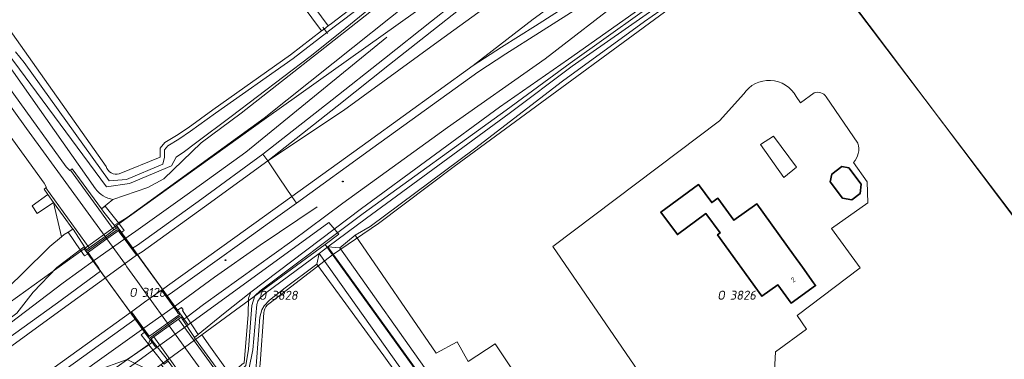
# Model space of a CAD drawing. Header units: metres. Extents: x 237319 to 238937, y 510065 to 511489.
# Tile 171 of 176: x 238179 to 238376, y 511007 to 511074. Entities that reach past the tile are written whole.
import ezdxf
from ezdxf.enums import TextEntityAlignment as Align

# ---------------------------------------------------------------- set-up
doc = ezdxf.new("R2010")
doc.units = ezdxf.units.M
for name, color, linetype, lineweight in [('B-WE-FV-GELEIDING_WILDRASTER-G', 252, 'Continuous', 18), ('B-WE-GR-BOUWLAND-GV', 252, 'Continuous', 13), ('B-WE-GR-GRAS-GV', 252, 'Continuous', 13), ('B-WE-GR-GROENVOORZIENING-GV', 252, 'Continuous', 18), ('B-WE-GW-TALUD_KRUIN-G', 252, 'Continuous', 18), ('B-WE-IE-MEUBILAIR-S', 252, 'Continuous', 25), ('B-WE-IE-MEUBILAIR_WEGMEUBILAIR-G', 252, 'Continuous', 18), ('B-WE-IE-TERREINAFSCHEIDING_KUNSTMATIG_HEKWERK-G', 252, 'IE-TERREINAFSCHEIDING_KUNSTMATIG-SO', 18), ('B-WE-IE-TERREINAFSCHEIDING_KUNSTMATIG_MUUR-GV', 252, 'Continuous', 18), ('B-WE-KG-GRENS_PERCEEL-GV', 252, 'Continuous', 18), ('B-WE-KG-GRENS_PERCEEL-S', 252, 'Continuous', 25), ('B-WE-KW-KUNSTWERK_DUIKER-G', 252, 'Continuous', 18), ('B-WE-KW-KUNSTWERK_TUNNEL-GV', 252, 'Continuous', 18), ('B-WE-OG-BEBOUWING-G', 252, 'Continuous', 35), ('B-WE-OG-BEBOUWING-GV', 252, 'Continuous', 35), ('B-WE-OG-BEBOUWING-T18', 252, 'Continuous', 18), ('B-WE-OG-BEBOUWING_BASSIN-GV', 252, 'Continuous', 18), ('B-WE-OG-BEBOUWING_HUISNUMMER-T18', 252, 'Continuous', 18), ('B-WE-OG-TERREIN_BEGROEID-GV', 252, 'Continuous', 18), ('B-WE-OG-TERREIN_ERF-GV', 252, 'Continuous', 18), ('B-WE-OG-TERREIN_OEVER-GV', 252, 'Continuous', 18), ('B-WE-OG-WATER_GREPPEL-GV', 252, 'Continuous', 18), ('B-WE-OG-WATER_SLOOT-GV', 252, 'Continuous', 18), ('B-WE-VH-GESLOTENVERHARDING-GV', 252, 'Continuous', 18), ('B-WE-VH-GESLOTENVERHARDING_ASFALT-GV', 252, 'Continuous', 18), ('B-WE-VH-HALFVERHARDING_GRASBETONSTEEN-GV', 252, 'Continuous', 18)]:
    doc.layers.add(name, color=color, linetype=linetype, lineweight=lineweight)
doc.styles.add('NLCS-ISO', font='isocpeur.ttf', dxfattribs={"height": 2.5})
doc.styles.add('NLCS-ISO-M100-T18', font='NLCS-ISO.ttf', dxfattribs={"height": 0.18})
doc.linetypes.add('IE-TERREINAFSCHEIDING_KUNSTMATIG-SO', pattern='A,4,[82,NLCS.SHX,S=0.75,R=90,X=0,Y=0],4,-2', length=10)

# ---------------------------------------------------------------- blocks, each defined once
blk = doc.blocks.new('SKG-PERCEELNUMMER-SO')
at = {"style": 'NLCS-ISO', "oblique": 10, "flags": 1}
for tag, p in [('GEMEENTECODE', (0, 2.55)), ('PERCEELGROOTTE', (0, -2.45))]:
    blk.add_attdef(tag, text='', height=1.8, dxfattribs=at).set_placement(p, align=Align.MIDDLE_CENTER)
at = {"style": 'NLCS-ISO', "oblique": 10}
blk.add_attdef('SECTIE', text='', height=1.8, dxfattribs=at).set_placement((-0.5, 0), align=Align.MIDDLE_RIGHT)
blk.add_attdef('PERCEELNUMMER', text='', height=1.8, dxfattribs=at).set_placement((0.5, 0), align=Align.MIDDLE_LEFT)
blk = doc.blocks.new('brk-2025')
at = {"layer": 'B-WE-KG-GRENS_PERCEEL-GV', "flags": 128}
for points in [[(238110.79, 510970.08), (238192.292, 511028.747), (238198.692, 511033.354), (238228.57, 511054.86), (238284.522, 511094.762), (238281.414, 511099.071), (238210.75, 511197.066), (238200.107, 511211.613), (238187.104, 511229.386), (238185.493, 511231.548), (238183.826, 511233.667), (238182.106, 511235.743), (238180.332, 511237.773), (238180.221, 511237.883), (238178.159, 511239.88)], [(238409.05, 511183.94), (238340.51, 511134.69), (238304.965, 511109.341), (238284.522, 511094.762), (238228.57, 511054.86), (238198.692, 511033.354), (238212.965, 511013.583), (238241.043, 511033.985), (238243.028, 511031.62), (238240.269, 511029.592), (238241.774, 511027.502), (238250.904, 511033.804), (238266.014, 511045.143), (238320.121, 511084.968), (238332.953, 511094.303), (238331.09, 511096.779), (238341.658, 511104.492), (238363.685, 511120.836), (238384.196, 511135.725), (238391.396, 511140.854), (238393.658, 511137.747), (238405.935, 511146.137), (238495.338, 511204.104)]]:
    blk.add_lwpolyline(points, dxfattribs=at)
for points in [[(238480.627, 511018.344), (238455.61, 511052.615), (238428.77, 511089.52), (238394.814, 511136.159), (238394.413, 511136.71), (238393.658, 511137.747), (238392.739, 511137.119), (238380.497, 511128.354), (238367.696, 511119.701), (238346.744, 511104.336), (238332.953, 511094.303), (238333.88, 511093.07), (238404.299, 510999.446), (238408.576, 511000.844), (238419.472, 511004.513), (238424.438, 511005.892), (238441.739, 511010.34), (238447.816, 511012.291), (238450.508, 511012.374), (238455.433, 511013.22), (238463.721, 511015.233), (238477.174, 511017.75)], [(238348.506, 510977.618), (238349.817, 510978.285), (238356.624, 510981.671), (238363.735, 510984.762), (238371.639, 510987.909), (238391.457, 510995.216), (238404.299, 510999.446), (238333.88, 511093.07), (238332.953, 511094.303), (238320.121, 511084.968), (238266.014, 511045.143), (238250.904, 511033.804), (238241.774, 511027.502), (238241.801, 511027.465), (238242.186, 511026.93), (238296.81, 510951.078), (238307.66, 510957.118), (238321.358, 510964.276), (238334.285, 510970.365), (238337.814, 510972.176)], [(238085.702, 510916.18), (238086.866, 510917.034), (238207.63, 511005.643), (238215.693, 511011.559), (238240.269, 511029.592), (238243.028, 511031.62), (238241.043, 511033.985), (238212.965, 511013.583), (238206.597, 511008.956), (238083.523, 510919.53)], [(238192.292, 511028.747), (238206.597, 511008.956), (238212.965, 511013.583), (238198.692, 511033.354)], [(238223.117, 511001.123), (238223.91, 511001.675), (238226.319, 511003.351), (238226.362, 511003.384), (238226.699, 511003.678), (238227.001, 511004.074), (238227.213, 511004.509), (238227.309, 511005.832), (238228.045, 511015.969), (238228.134, 511016.352), (238228.285, 511016.753), (238228.492, 511017.129), (238228.751, 511017.47), (238229.036, 511017.757), (238237.093, 511023.948), (238241.774, 511027.502), (238240.269, 511029.592), (238215.693, 511011.559), (238217.415, 511009.138)], [(238064.227, 510905.568), (238083.523, 510919.53), (238206.597, 511008.956), (238192.292, 511028.747), (238110.79, 510970.08), (238066.347, 510937.708), (238053.149, 510928.524)], [(238237.093, 511023.948), (238229.036, 511017.757), (238228.751, 511017.47), (238228.492, 511017.129), (238228.285, 511016.753), (238228.134, 511016.352), (238228.045, 511015.969), (238227.309, 511005.832), (238227.213, 511004.509), (238227.001, 511004.074), (238226.699, 511003.678), (238226.362, 511003.384), (238226.319, 511003.351), (238223.91, 511001.675), (238223.117, 511001.123), (238270.641, 510934.322), (238271.749, 510935.061), (238288.336, 510946.353), (238296.81, 510951.078), (238242.186, 511026.93), (238241.801, 511027.465), (238241.774, 511027.502)], [(238208.456, 511004.482), (238209.538, 511002.961), (238262.317, 510928.774), (238266.479, 510931.549), (238270.641, 510934.322), (238223.117, 511001.123), (238217.415, 511009.138), (238215.693, 511011.559), (238207.63, 511005.643)]]:
    blk.add_lwpolyline(points, close=True, dxfattribs=at)
at = {"layer": 'B-WE-OG-BEBOUWING-G', "flags": 128}
blk.add_lwpolyline([(238337.629, 511021.932), (238335.388, 511025.049), (238333.619, 511027.51), (238326.297, 511037.691), (238321.737, 511034.412), (238318.508, 511038.802), (238317.34, 511037.943), (238314.685, 511041.552), (238307.178, 511036.029), (238310.467, 511031.558), (238316.153, 511035.742), (238318.99, 511031.885), (238318.496, 511031.53), (238327.326, 511019.252), (238330.508, 511021.54), (238333.129, 511017.896), (238338.008, 511021.405)], close=True, dxfattribs=at)
at = {"layer": 'B-WE-KG-GRENS_PERCEEL-S'}
for p, values in [((238203.258, 511020.039), {'PERCEELNUMMER': '3126', 'SECTIE': 'O'}), ((238229.095, 511019.453), {'PERCEELNUMMER': '3828', 'SECTIE': 'O'}), ((238320.459, 511019.476), {'PERCEELNUMMER': '3826', 'SECTIE': 'O'})]:
    blk.add_blockref('SKG-PERCEELNUMMER-SO', p, dxfattribs=at).add_auto_attribs(values)
at = {"layer": 'B-WE-OG-BEBOUWING_HUISNUMMER-T18', "style": 'NLCS-ISO-M100-T18'}
blk.add_text('2', height=1, rotation=35.7, dxfattribs=at).set_placement((238333.545, 511022.545), align=Align.MIDDLE)
blk = doc.blocks.new('SIE-MEUBILAIR_PAAL_VERKEERSBORD-SO')
blk.add_circle((0, 0), 0.75)
at = {"style": 'NLCS-ISO'}
blk.add_text('vb', height=0.75, dxfattribs=at).set_placement((0, 0.1), align=Align.MIDDLE_CENTER)
blk = doc.blocks.new('SIE-MEUBILAIR_PAAL_TEL-SO')
blk.add_circle((0, 0), 0.75)
at = {"style": 'NLCS-ISO'}
blk.add_text('tel', height=0.75, dxfattribs=at).set_placement((-0.1, 0.1), align=Align.MIDDLE_CENTER)
blk = doc.blocks.new('bgt-2025')
at = {"layer": 'B-WE-FV-GELEIDING_WILDRASTER-G', "flags": 128}
blk.add_lwpolyline([(238198.197, 511004.721), (238205.008, 511009.589), (238205.442, 511010.646)], dxfattribs=at)
at = {"layer": 'B-WE-GR-BOUWLAND-GV', "flags": 128}
blk.add_lwpolyline([(238457.048, 511179.929), (238438.892, 511167.875), (238420.572, 511156.08), (238403.213, 511144.945), (238382.628, 511130.503), (238371.478, 511122.82), (238354.343, 511110.282), (238343.515, 511102.066), (238338.384, 511098.395), (238333.255, 511094.74), (238335.904, 511091.771), (238336.682, 511089.102), (238403.672, 511000.716), (238415.821, 511004.551), (238433.212, 511009.762), (238447.705, 511013.433), (238470.555, 511018.113), (238494.883, 511022.188)], dxfattribs=at)
at = {"layer": 'B-WE-GR-GRAS-GV', "flags": 128}
for points in [[(238366.536, 511191.469), (238343.589, 511179.438), (238341.795, 511183.336), (238322.552, 511172.292), (238295.848, 511156.368), (238251.082, 511131.242), (238241.143, 511124.944), (238225.36, 511111.948), (238216.804, 511105.807), (238217.675, 511104.626), (238240.864, 511073.183), (238241.545, 511073.709), (238277.869, 511101.509), (238295.457, 511114.456), (238310.683, 511125.48), (238323.576, 511134.53), (238339.387, 511146.097), (238351.705, 511155.007), (238365.604, 511165.054), (238379.403, 511174.152), (238385.865, 511178.673), (238384.246, 511180.846)], [(238199.246, 511043.719), (238207.396, 511047.014), (238207.427, 511048.776), (238208.345, 511049.906), (238210.651, 511051.341), (238212.966, 511052.884), (238217.931, 511056.485), (238233.397, 511067.415), (238239.589, 511072.198), (238216.261, 511103.662), (238217.675, 511104.626), (238216.804, 511105.807), (238191.954, 511087.089), (238182.05, 511080.255), (238175.834, 511074.816), (238177.122, 511072.803), (238177.156, 511072.754), (238196.656, 511045.135)], [(238403.672, 511000.716), (238336.682, 511089.102)], [(238320.739, 511085.821), (238303.917, 511074.092), (238287.588, 511062.185), (238270.032, 511048.667), (238249.261, 511033.195), (238246.292, 511031.451), (238262.424, 511007.93), (238266.56, 511010.162), (238268.792, 511006.224), (238274.17, 511009.749), (238285.682, 510992.536), (238288.619, 510988.091), (238279.57, 510981.662), (238276.221, 510979.987), (238294.669, 510954.126), (238296.285, 510952.023), (238297.498, 510952.741), (238298.896, 510953.591), (238326.85, 510969.033), (238301.891, 511005.539), (238285.685, 511029.21), (238318.843, 511054.24), (238323.686, 511059.613)], [(238177.463, 511021.314), (238179.996, 511023.806), (238185.395, 511029.16), (238187.753, 511031.137), (238186.167, 511037.991), (238182.888, 511035.771), (238181.905, 511037.334), (238185.045, 511039.549), (238184.277, 511040.616), (238184.644, 511040.873), (238184.731, 511040.967), (238184.258, 511041.835), (238171.425, 511059.59)], [(238334.141, 511059.093), (238334.996, 511057.834), (238337.751, 511059.818)], [(238340.141, 511059.049), (238346.46, 511049.817)], [(238345.563, 511045.929), (238348.289, 511042.076), (238348.403, 511037.934), (238341.211, 511032.765), (238346.887, 511024.91), (238334.358, 511015.397), (238336.238, 511012.692), (238329.998, 511008.183), (238329.772, 511003.222), (238343.968, 510977.104)], [(238277.053, 510942.614), (238277.042, 510942.541), (238291.701, 510951.351), (238289.784, 510954.455), (238280.832, 510967.074), (238267.636, 510985.486), (238251.994, 511007.379), (238238.611, 511025.677), (238232.075, 511020.765), (238231.963, 511020.706), (238229.2, 511018.506), (238228.123, 511017.384), (238227.64, 511016.548), (238227.283, 511015.075), (238226.452, 511004.443)]]:
    blk.add_lwpolyline(points, dxfattribs=at)
at = {"layer": 'B-WE-GR-GRAS-GV'}
for points in [[(238323.686, 511059.613, -0.5685288), (238334.141, 511059.093)], [(238337.751, 511059.818, -0.3535705), (238340.141, 511059.049)], [(238346.46, 511049.817, -0.2677374), (238345.563, 511045.929)], [(238196.656, 511045.135, 0.4402749), (238199.246, 511043.719)]]:
    blk.add_lwpolyline(points, format="xyb", dxfattribs=at)
at = {"layer": 'B-WE-GR-GROENVOORZIENING-GV', "flags": 128}
for points in [[(238257.231, 511077.996), (238241.871, 511065.795), (238228.105, 511054.798), (238200.819, 511034.945), (238199.086, 511033.927), (238200.214, 511032.413), (238199.614, 511032.006), (238199.42, 511031.874), (238202.705, 511027.46), (238202.723, 511027.473), (238202.846, 511027.551), (238201.912, 511028.839), (238202.892, 511029.474), (238215.708, 511038.711), (238227.879, 511047.585), (238241.693, 511058.47), (238252.124, 511066.723), (238261.477, 511074.16), (238281.744, 511090.157)], [(238264.015, 511087.629), (238223.546, 511055.788), (238215.558, 511049.885), (238208.141, 511042.707), (238204.945, 511040.965), (238197.988, 511038.569), (238195.699, 511036.699), (238196.464, 511037.243), (238199.082, 511033.932), (238199.086, 511033.927), (238200.819, 511034.945), (238228.105, 511054.798), (238241.871, 511065.795), (238257.231, 511077.996)], [(238295.361, 511079.77), (238283.03, 511071.887), (238276.291, 511067.626), (238270.706, 511063.975), (238249.8, 511048.84), (238234.595, 511037.842), (238230.371, 511034.809), (238223.228, 511029.682), (238209.832, 511020.077), (238208.803, 511019.333), (238207.865, 511020.629), (238207.699, 511020.509), (238210.67, 511016.343), (238210.871, 511016.478), (238211.632, 511016.988), (238211.993, 511016.545), (238211.863, 511016.443), (238212.669, 511015.206), (238212.725, 511015.121), (238216.025, 511017.594), (238233.641, 511030.254), (238243.796, 511037.831), (238264.682, 511052.917), (238284.148, 511066.612), (238300.147, 511079.053)], [(238380.281, 511134.346), (238367.887, 511126.266), (238351.246, 511114.891), (238334.619, 511102.781), (238317.506, 511090.96), (238300.147, 511079.053), (238284.148, 511066.612), (238264.682, 511052.917), (238243.796, 511037.831), (238233.641, 511030.254), (238216.025, 511017.594), (238212.725, 511015.121), (238215.001, 511011.66), (238220.022, 511015.771), (238225.441, 511020.108), (238247.505, 511036.788), (238275.043, 511056.956), (238288.778, 511066.583), (238309.755, 511081.477), (238331.418, 511097.138), (238351.061, 511111.629), (238359.837, 511118.008), (238369.289, 511124.737), (238381.564, 511133.092)], [(238178.833, 511015.897), (238182.086, 511020.086), (238186.843, 511025.015), (238190.382, 511027.699), (238191.474, 511028.518), (238189.055, 511032.078), (238188.296, 511031.592), (238187.753, 511031.137), (238185.395, 511029.16), (238179.996, 511023.806), (238177.463, 511021.314)], [(238173.155, 511008.017), (238186.944, 511017.968), (238195.547, 511024.239), (238195.201, 511024.856), (238193.187, 511027.794), (238193.042, 511027.712), (238192.303, 511027.296), (238191.528, 511028.438), (238191.474, 511028.518), (238190.382, 511027.699), (238186.843, 511025.015), (238182.086, 511020.086), (238178.833, 511015.897)], [(238166.721, 510984.78), (238187.777, 511000.144), (238191.152, 511002.535), (238194.501, 511004.356), (238200.817, 511006.643), (238205.144, 511009.606), (238205.055, 511009.72), (238203.608, 511011.572), (238204.307, 511012.132), (238204.505, 511012.29), (238201.683, 511016.16), (238201.487, 511016.018), (238202.424, 511014.722), (238193.87, 511008.538), (238180.127, 510998.626), (238166.714, 510988.927)]]:
    blk.add_lwpolyline(points, dxfattribs=at)
blk.add_lwpolyline([(238224.918, 511015.628), (238225.016, 511018.899), (238225.441, 511020.108), (238220.022, 511015.771), (238215.001, 511011.66), (238214.262, 511011.013), (238214.279, 511010.987), (238220.006, 511003.046), (238219.674, 511002.798), (238220.036, 511001.995), (238220.904, 511000.775), (238223.234, 511002.312), (238222.661, 511003.118), (238222.375, 511004.469), (238223.658, 511005.624), (238224.142, 511006.015)], close=True, dxfattribs=at)
at = {"layer": 'B-WE-GW-TALUD_KRUIN-G', "flags": 128}
for points in [[(238199.086, 511033.927), (238200.819, 511034.945), (238228.105, 511054.798), (238241.871, 511065.795), (238257.231, 511077.996), (238270.094, 511088.017), (238283.528, 511098.482), (238297.855, 511108.976), (238314.638, 511121.158), (238328.518, 511130.985), (238343.422, 511141.983), (238357.138, 511151.707), (238370.974, 511161.675), (238383.022, 511170.361), (238398.296, 511181.597)], [(238455.378, 511183.299), (238435.976, 511170.928), (238418.818, 511160.014), (238399.012, 511147.149), (238380.281, 511134.346), (238367.887, 511126.266), (238351.246, 511114.891), (238334.619, 511102.781), (238317.506, 511090.96), (238300.147, 511079.053), (238284.148, 511066.612), (238264.682, 511052.917), (238243.796, 511037.831), (238233.641, 511030.254), (238216.025, 511017.594), (238212.725, 511015.121)], [(237902.127, 510815.981), (237926.117, 510833.32), (237947.457, 510848.33), (237980.056, 510872.02), (238001.575, 510887.45), (238027.46, 510906.29), (238048.656, 510921.59), (238067.325, 510935.5), (238087.344, 510949.66), (238110.116, 510965.98), (238130.137, 510980.56), (238155.991, 510999.339), (238170.216, 511009.449), (238178.833, 511015.897), (238182.086, 511020.086), (238186.843, 511025.015), (238190.382, 511027.699), (238191.474, 511028.518)]]:
    blk.add_lwpolyline(points, dxfattribs=at)
at = {"layer": 'B-WE-IE-MEUBILAIR_WEGMEUBILAIR-G', "flags": 128}
for points in [[(238252.604, 511070.96), (238224.509, 511048.011), (238212.812, 511039.569), (238202.56, 511032.236), (238200.192, 511030.586), (238194.34, 511026.481), (238188.088, 511021.932), (238177.487, 511013.866), (238169.984, 511008.136), (238165.888, 511004.977)], [(238150.618, 510973.658), (238161.458, 510982.083), (238168.678, 510987.418), (238183.436, 510998.036), (238204.155, 511012.896), (238209.974, 511017.052), (238218.254, 511023.06), (238227.301, 511029.485), (238238.663, 511037.101)]]:
    blk.add_lwpolyline(points, dxfattribs=at)
at = {"layer": 'B-WE-IE-TERREINAFSCHEIDING_KUNSTMATIG_HEKWERK-G', "flags": 128}
for points in [[(238192.863, 511028.289), (238198.929, 511032.609)], [(238205.379, 511010.989), (238211.411, 511015.365)]]:
    blk.add_lwpolyline(points, dxfattribs=at)
at = {"layer": 'B-WE-IE-TERREINAFSCHEIDING_KUNSTMATIG_MUUR-GV', "flags": 128}
for points in [[(238195.699, 511036.699), (238189.893, 511044.655), (238189.557, 511044.414), (238198.182, 511032.486), (238198.707, 511032.864), (238198.257, 511033.44), (238196.2, 511036.061)], [(238184.644, 511040.873), (238184.277, 511040.616), (238185.045, 511039.549), (238186.167, 511037.991), (238189.992, 511032.678), (238189.995, 511032.674), (238190.036, 511032.617), (238192.303, 511029.14), (238192.328, 511029.102), (238192.724, 511028.551), (238193.263, 511028.941)], [(238192.901, 511027.908), (238193.414, 511028.279), (238196.79, 511030.718), (238198.745, 511032.13), (238199.256, 511032.499), (238198.898, 511032.991), (238198.707, 511032.864), (238198.182, 511032.486), (238196.439, 511031.208), (238193.263, 511028.941), (238192.724, 511028.551), (238192.534, 511028.404)], [(238205.035, 511011.131), (238205.404, 511010.619), (238205.587, 511010.769), (238206.113, 511011.151), (238209.184, 511013.378), (238211.03, 511014.716), (238211.575, 511015.109), (238211.774, 511015.254), (238211.41, 511015.733), (238210.907, 511015.348), (238208.838, 511013.863), (238205.547, 511011.501), (238205.241, 511011.282)], [(238211.575, 511015.109), (238211.03, 511014.716), (238219.674, 511002.798), (238220.006, 511003.046), (238214.279, 511010.987), (238214.262, 511011.013), (238211.948, 511014.54)], [(238205.587, 511010.769), (238205.595, 511010.758), (238205.998, 511010.19), (238206.013, 511010.169), (238208.599, 511006.909), (238208.608, 511006.898), (238209.032, 511006.315), (238214.377, 510998.962), (238214.728, 510999.19), (238206.113, 511011.151)]]:
    blk.add_lwpolyline(points, close=True, dxfattribs=at)
at = {"layer": 'B-WE-KW-KUNSTWERK_DUIKER-G', "flags": 128}
for points in [[(238240.604, 511071.891), (238239.792, 511072.915)], [(238240.747, 511071.714), (238240.604, 511071.891)]]:
    blk.add_lwpolyline(points, dxfattribs=at)
at = {"layer": 'B-WE-KW-KUNSTWERK_TUNNEL-GV', "flags": 128}
blk.add_lwpolyline([(238205.035, 511011.131), (238205.404, 511010.619), (238205.587, 511010.769), (238206.113, 511011.151), (238209.184, 511013.378), (238211.03, 511014.716), (238211.575, 511015.109), (238211.774, 511015.254), (238211.41, 511015.733), (238210.871, 511016.478), (238207.768, 511020.764), (238207.73, 511020.817), (238205.414, 511024.009), (238203.287, 511026.942), (238202.993, 511027.348), (238199.614, 511032.006), (238199.256, 511032.499), (238198.906, 511032.98), (238198.898, 511032.991), (238198.708, 511032.865), (238198.182, 511032.486), (238196.439, 511031.208), (238193.263, 511028.941), (238192.724, 511028.551), (238192.534, 511028.404), (238192.895, 511027.916), (238192.901, 511027.908), (238193.042, 511027.712), (238196.572, 511022.819), (238196.911, 511022.35), (238199.037, 511019.404), (238201.334, 511016.222), (238201.386, 511016.15), (238204.307, 511012.132)], close=True, dxfattribs=at)
at = {"layer": 'B-WE-OG-BEBOUWING-GV', "flags": 128}
for points in [[(238341.228, 511043.633), (238340.955, 511042.098), (238343.408, 511038.835), (238345.235, 511038.513), (238346.914, 511039.775), (238347.085, 511041.599), (238344.632, 511044.862), (238343.227, 511045.135)], [(238337.629, 511021.932), (238335.388, 511025.049), (238333.619, 511027.51), (238326.297, 511037.691), (238321.737, 511034.412), (238318.508, 511038.802), (238317.34, 511037.943), (238314.685, 511041.552), (238307.178, 511036.029), (238310.467, 511031.558), (238316.153, 511035.742), (238318.99, 511031.885), (238318.496, 511031.53), (238327.326, 511019.252), (238330.508, 511021.54), (238333.129, 511017.896), (238338.008, 511021.405)]]:
    blk.add_lwpolyline(points, close=True, dxfattribs=at)
at = {"layer": 'B-WE-OG-BEBOUWING_BASSIN-GV', "flags": 128}
blk.add_lwpolyline([(238327.059, 511049.568), (238331.717, 511042.967), (238334.229, 511045.032), (238329.611, 511051.187)], close=True, dxfattribs=at)
at = {"layer": 'B-WE-OG-TERREIN_BEGROEID-GV', "flags": 128}
for points in [[(238194.521, 511040.682), (238173.369, 511070.71), (238173.216, 511070.962), (238173.259, 511071.705), (238175.328, 511073.23), (238177.156, 511072.754), (238177.122, 511072.803), (238175.834, 511074.816), (238172.451, 511080.095), (238171.399, 511079.357), (238170.619, 511078.81), (238169.581, 511078.082)], [(238169.581, 511078.082), (238166.445, 511075.882), (238167.761, 511074.065), (238188.7, 511045.059), (238189.429, 511044.369), (238189.557, 511044.414), (238189.893, 511044.655), (238195.699, 511036.699), (238197.988, 511038.569)]]:
    blk.add_lwpolyline(points, dxfattribs=at)
for points in [[(238181.905, 511037.334), (238182.888, 511035.771), (238186.167, 511037.991), (238185.045, 511039.549)], [(238188.296, 511031.592), (238189.055, 511032.078), (238189.992, 511032.678), (238186.167, 511037.991), (238187.753, 511031.137)], [(238216.072, 510997.586), (238215.434, 510998.469), (238214.728, 510999.19), (238214.377, 510998.962), (238209.032, 511006.315), (238208.293, 511005.764), (238208.192, 511005.689), (238207.721, 511006.307), (238207.636, 511006.419), (238207.219, 511006.952), (238205.144, 511009.606), (238200.817, 511006.643), (238205.292, 511004.453), (238211.118, 510998.637), (238213.355, 510995.793), (238219.719, 510987.706), (238227.471, 510978.135), (238236.993, 510967.254), (238230.101, 510976.85), (238221.647, 510988.855), (238215.357, 510997.114)]]:
    blk.add_lwpolyline(points, close=True, dxfattribs=at)
at = {"layer": 'B-WE-OG-TERREIN_BEGROEID-GV'}
blk.add_lwpolyline([(238197.988, 511038.569, -0.1922146), (238194.521, 511040.682)], format="xyb", dxfattribs=at)
at = {"layer": 'B-WE-OG-TERREIN_ERF-GV'}
for points in [[(238334.141, 511059.093, 0.5685288), (238323.686, 511059.613)], [(238340.141, 511059.049, 0.3535705), (238337.751, 511059.818)], [(238345.563, 511045.929, 0.2677374), (238346.46, 511049.817)]]:
    blk.add_lwpolyline(points, format="xyb", dxfattribs=at)
at = {"layer": 'B-WE-OG-TERREIN_ERF-GV', "flags": 128}
for points in [[(238323.686, 511059.613), (238318.843, 511054.24), (238285.685, 511029.21), (238301.891, 511005.539), (238326.85, 510969.033), (238330.817, 510970.856), (238334.286, 510972.236), (238337.58, 510973.051), (238339.554, 510974.588)], [(238337.751, 511059.818), (238334.996, 511057.834), (238334.141, 511059.093)], [(238346.46, 511049.817), (238340.141, 511059.049)], [(238339.554, 510974.588), (238340.627, 510975.424), (238343.968, 510977.104), (238329.772, 511003.222), (238329.998, 511008.183), (238336.238, 511012.692), (238334.358, 511015.397), (238346.887, 511024.91), (238341.211, 511032.765), (238348.403, 511037.934), (238348.289, 511042.076), (238345.563, 511045.929)]]:
    blk.add_lwpolyline(points, dxfattribs=at)
for points in [[(238327.059, 511049.568), (238329.611, 511051.187), (238334.229, 511045.032), (238331.717, 511042.967)], [(238341.228, 511043.633), (238343.227, 511045.135), (238344.632, 511044.862), (238347.085, 511041.599), (238346.914, 511039.775), (238345.235, 511038.513), (238343.408, 511038.835), (238340.955, 511042.098)], [(238335.388, 511025.049), (238337.629, 511021.932), (238338.008, 511021.405), (238333.129, 511017.896), (238330.508, 511021.54), (238327.326, 511019.252), (238318.496, 511031.53), (238318.99, 511031.885), (238316.153, 511035.742), (238310.467, 511031.558), (238307.178, 511036.029), (238314.685, 511041.552), (238317.34, 511037.943), (238318.508, 511038.802), (238321.737, 511034.412), (238326.297, 511037.691), (238333.619, 511027.51)], [(238243.204, 511028.919), (238261.981, 511002.305), (238272.927, 510986.791), (238273.926, 510983.887), (238275.985, 510980.319), (238276.221, 510979.987), (238279.57, 510981.662), (238288.619, 510988.091), (238285.682, 510992.536), (238274.17, 511009.749), (238268.792, 511006.224), (238266.56, 511010.162), (238262.424, 511007.93), (238246.292, 511031.451)]]:
    blk.add_lwpolyline(points, close=True, dxfattribs=at)
at = {"layer": 'B-WE-OG-TERREIN_OEVER-GV', "flags": 128}
for points in [[(238178.553, 511068.036), (238180.331, 511065.891), (238197.253, 511042.323), (238200.719, 511042.57), (238207.91, 511045.64), (238208.29, 511047.006), (238208.29, 511048.469), (238208.924, 511049.249), (238211.119, 511050.614), (238213.46, 511052.175), (238218.434, 511055.783), (238233.91, 511066.72), (238240.604, 511071.891), (238242.072, 511073.025), (238263.572, 511089.321), (238279.965, 511101.989), (238301.464, 511117.477), (238326.917, 511135.736), (238353.311, 511154.82), (238371.196, 511167.398), (238386.928, 511178.347), (238411.973, 511196.264)], [(238412.264, 511195.745), (238387.293, 511177.769), (238371.506, 511166.933), (238353.623, 511154.118), (238327.187, 511135.143), (238301.844, 511116.926), (238280.328, 511101.488), (238263.97, 511088.808), (238243.553, 511072.053), (238237.306, 511067.098), (238221.558, 511055.092), (238214.442, 511049.795), (238212.24, 511048.168), (238210.58, 511047.019), (238209.671, 511045.254), (238201.282, 511041.789), (238196.72, 511041.092), (238174.572, 511070.962)], [(238392.465, 511183.292), (238385.865, 511178.673), (238379.403, 511174.152), (238365.604, 511165.054), (238351.705, 511155.007), (238339.387, 511146.097), (238323.576, 511134.53), (238310.683, 511125.48), (238295.457, 511114.456), (238277.869, 511101.509), (238241.545, 511073.709), (238240.864, 511073.183), (238240.06, 511072.562), (238239.589, 511072.198), (238233.397, 511067.415), (238217.931, 511056.485), (238212.966, 511052.884), (238210.651, 511051.341), (238208.345, 511049.906), (238207.427, 511048.776), (238207.396, 511047.014), (238199.246, 511043.719)], [(238226.452, 511004.443), (238227.283, 511015.075), (238227.64, 511016.548), (238228.123, 511017.384), (238229.2, 511018.506), (238231.963, 511020.706), (238232.075, 511020.765), (238238.611, 511025.677), (238239.071, 511027.798), (238228.395, 511019.871), (238227.305, 511018.945), (238226.842, 511018.287), (238226.702, 511017.599), (238225.859, 511008.57), (238225.084, 511004.652)], [(238224.475, 511005.458), (238224.986, 511008.679), (238225.7, 511017.442), (238226.297, 511019.377), (238227.325, 511020.344), (238247.834, 511035.762), (238276.363, 511056.386), (238289.118, 511065.774), (238310.14, 511080.828)], [(238309.755, 511081.477), (238288.778, 511066.583), (238275.043, 511056.956), (238247.505, 511036.788), (238225.441, 511020.108), (238225.016, 511018.899), (238224.918, 511015.628), (238224.142, 511006.015)], [(238382.601, 511131.857), (238369.979, 511123.093), (238360.957, 511116.808), (238351.902, 511109.996), (238332.281, 511095.598), (238310.66, 511079.978), (238289.528, 511065.174), (238276.959, 511055.728), (238248.533, 511034.825), (238240.825, 511029.101), (238243.204, 511028.919), (238246.292, 511031.451), (238249.261, 511033.195), (238270.032, 511048.667), (238287.588, 511062.185), (238303.917, 511074.092), (238320.739, 511085.821), (238326.266, 511089.759), (238333.255, 511094.74), (238338.384, 511098.395), (238343.515, 511102.066), (238354.343, 511110.282), (238371.478, 511122.82), (238382.628, 511130.503)], [(238197.988, 511038.569), (238204.945, 511040.965), (238208.141, 511042.707), (238215.558, 511049.885), (238223.546, 511055.788), (238264.015, 511087.629), (238281.351, 511101.01), (238301.609, 511115.681)], [(238196.656, 511045.135), (238177.156, 511072.754), (238175.328, 511073.23), (238173.259, 511071.705), (238173.216, 511070.962), (238173.369, 511070.71), (238194.521, 511040.682)], [(238261.981, 511002.305), (238243.204, 511028.919), (238240.825, 511029.101), (238268.382, 510990.839)], [(238260.993, 510996.863), (238239.071, 511027.798), (238238.611, 511025.677), (238251.994, 511007.379), (238267.636, 510985.486)]]:
    blk.add_lwpolyline(points, dxfattribs=at)
at = {"layer": 'B-WE-OG-TERREIN_OEVER-GV'}
for points in [[(238199.246, 511043.719, -0.4402749), (238196.656, 511045.135)], [(238194.521, 511040.682, 0.1922146), (238197.988, 511038.569)]]:
    blk.add_lwpolyline(points, format="xyb", dxfattribs=at)
at = {"layer": 'B-WE-OG-WATER_GREPPEL-GV', "flags": 128}
blk.add_lwpolyline([(238240.06, 511072.562), (238240.864, 511073.183), (238217.675, 511104.626), (238216.261, 511103.662), (238239.589, 511072.198)], close=True, dxfattribs=at)
at = {"layer": 'B-WE-OG-WATER_SLOOT-GV', "flags": 128}
for points in [[(238411.973, 511196.264), (238386.928, 511178.347), (238371.196, 511167.398), (238353.311, 511154.82), (238326.917, 511135.736), (238301.464, 511117.477), (238279.965, 511101.989), (238263.572, 511089.321), (238242.072, 511073.025), (238240.604, 511071.891), (238233.91, 511066.72), (238218.434, 511055.783), (238213.46, 511052.175), (238211.119, 511050.614), (238208.924, 511049.249), (238208.29, 511048.469), (238208.29, 511047.006), (238207.91, 511045.64), (238200.719, 511042.57), (238197.253, 511042.323), (238180.331, 511065.891), (238178.553, 511068.036)], [(238174.572, 511070.962), (238196.72, 511041.092), (238201.282, 511041.789), (238209.671, 511045.254), (238210.58, 511047.019), (238212.24, 511048.168), (238214.442, 511049.795), (238221.558, 511055.092), (238237.306, 511067.098), (238243.553, 511072.053), (238263.97, 511088.808), (238280.328, 511101.488), (238301.844, 511116.926), (238327.187, 511135.143), (238353.623, 511154.118), (238371.506, 511166.933), (238387.293, 511177.769), (238412.264, 511195.745)], [(238310.14, 511080.828), (238289.118, 511065.774), (238276.363, 511056.386), (238247.834, 511035.762), (238227.325, 511020.344), (238226.297, 511019.377), (238225.7, 511017.442), (238224.986, 511008.679), (238224.475, 511005.458), (238223.178, 511004.083), (238223.257, 511003.454), (238223.768, 511003.337), (238225.084, 511004.652), (238225.859, 511008.57), (238226.702, 511017.599), (238226.842, 511018.287), (238227.305, 511018.945), (238228.395, 511019.871), (238239.071, 511027.798), (238240.825, 511029.101), (238248.533, 511034.825), (238276.959, 511055.728), (238289.528, 511065.174), (238310.66, 511079.978)]]:
    blk.add_lwpolyline(points, dxfattribs=at)
blk.add_lwpolyline([(238239.071, 511027.798), (238260.993, 510996.863), (238288.509, 510958.355), (238292.289, 510953.02), (238292.837, 510952.904), (238293.212, 510953.135), (238293.154, 510953.51), (238270.593, 510986.44), (238269.047, 510989.015), (238268.382, 510990.839), (238240.825, 511029.101)], close=True, dxfattribs=at)
at = {"layer": 'B-WE-VH-GESLOTENVERHARDING-GV', "flags": 128}
for points in [[(238167.761, 511074.065), (238166.19, 511072.925), (238180.797, 511052.716), (238196.439, 511031.208), (238198.182, 511032.486), (238189.557, 511044.414), (238189.429, 511044.369), (238188.7, 511045.059)], [(238184.258, 511041.835), (238184.731, 511040.967), (238184.644, 511040.873), (238193.263, 511028.941), (238196.439, 511031.208), (238180.797, 511052.716), (238166.19, 511072.925), (238163.302, 511070.829), (238171.425, 511059.59)], [(238211.774, 511015.254), (238211.41, 511015.733), (238210.871, 511016.478), (238207.768, 511020.764), (238207.73, 511020.817), (238205.414, 511024.009), (238203.287, 511026.942), (238202.993, 511027.348), (238199.614, 511032.006), (238199.256, 511032.499), (238198.906, 511032.98), (238198.898, 511032.991), (238198.708, 511032.865), (238198.182, 511032.486), (238196.439, 511031.208), (238196.79, 511030.718), (238200.469, 511025.571), (238200.78, 511025.136), (238202.889, 511022.186), (238205.178, 511018.983), (238205.224, 511018.918), (238208.838, 511013.863), (238209.184, 511013.378), (238211.03, 511014.716), (238211.575, 511015.109)], [(238205.404, 511010.619), (238205.587, 511010.769), (238206.113, 511011.151), (238209.184, 511013.378), (238208.838, 511013.863), (238205.224, 511018.918), (238205.178, 511018.983), (238202.889, 511022.186), (238200.78, 511025.136), (238200.469, 511025.571), (238196.79, 511030.718), (238196.439, 511031.208), (238193.263, 511028.941), (238192.724, 511028.551), (238192.534, 511028.404), (238192.895, 511027.916), (238192.901, 511027.908), (238193.042, 511027.712), (238196.572, 511022.819), (238196.911, 511022.35), (238199.037, 511019.404), (238201.334, 511016.222), (238201.386, 511016.15), (238204.307, 511012.132), (238205.035, 511011.131)], [(238215.434, 510998.469), (238216.072, 510997.586), (238219.145, 510999.614), (238209.184, 511013.378), (238206.113, 511011.151), (238214.728, 510999.19)], [(238220.904, 511000.775), (238220.036, 511001.995), (238219.674, 511002.798), (238211.03, 511014.716), (238209.184, 511013.378), (238219.145, 510999.614)]]:
    blk.add_lwpolyline(points, close=True, dxfattribs=at)
at = {"layer": 'B-WE-VH-GESLOTENVERHARDING_ASFALT-GV', "flags": 128}
for points in [[(238411.535, 511183.477), (238389.11, 511166.237), (238375.089, 511155.939), (238367.303, 511150.286), (238347.98, 511136.367), (238327.331, 511121.442), (238307.914, 511107.461), (238291.621, 511095.676), (238286.513, 511091.883), (238282.735, 511088.901), (238262.471, 511072.906), (238253.118, 511065.469), (238242.685, 511057.214), (238228.846, 511046.31), (238243.94, 511056.34), (238262.805, 511070.095), (238287.997, 511088.398), (238311.406, 511105.203), (238336.196, 511123.161), (238364.148, 511143.305), (238377.154, 511152.644), (238381.381, 511155.679), (238400.049, 511169.6), (238418.511, 511183.643)], [(238381.47, 511146.678), (238369.543, 511138.03), (238345.847, 511121.051), (238328.707, 511108.677), (238306.161, 511092.331), (238281.717, 511074.547), (238269.799, 511065.293), (238275.426, 511068.972), (238282.172, 511073.237), (238294.499, 511081.118), (238316.812, 511095.361), (238321.362, 511098.363), (238325.631, 511101.365), (238337.166, 511109.75), (238357.554, 511124.44), (238376.306, 511137.809)], [(238179.19, 510999.923), (238192.933, 511009.835), (238201.487, 511016.018), (238201.683, 511016.16), (238204.3, 511018.052), (238207.699, 511020.509), (238207.865, 511020.629), (238208.897, 511021.375), (238222.296, 511030.982), (238233.66, 511039.14), (238231.282, 511042.681), (238228.846, 511046.31), (238217.695, 511038.174), (238217.45, 511037.995), (238203.789, 511028.148), (238202.846, 511027.551), (238202.723, 511027.473), (238202.705, 511027.46), (238196.606, 511023.027), (238196.555, 511022.99), (238196.485, 511022.939), (238187.883, 511016.673), (238174.092, 511006.72)]]:
    blk.add_lwpolyline(points, dxfattribs=at)
for points in [[(238381.47, 511146.678), (238377.154, 511152.644), (238364.148, 511143.305), (238336.196, 511123.161), (238311.406, 511105.203), (238287.997, 511088.398), (238262.805, 511070.095), (238243.94, 511056.34), (238228.846, 511046.31), (238231.282, 511042.681), (238233.66, 511039.14), (238248.862, 511050.136), (238269.799, 511065.293), (238281.717, 511074.547), (238306.161, 511092.331), (238328.707, 511108.677), (238345.847, 511121.051), (238369.543, 511138.03)], [(238193.414, 511028.279), (238192.901, 511027.908), (238193.132, 511027.875), (238193.187, 511027.794), (238195.201, 511024.856), (238195.547, 511024.239), (238196.485, 511022.939), (238196.555, 511022.99), (238196.606, 511023.027), (238202.705, 511027.46), (238199.42, 511031.874), (238199.195, 511032.177), (238199.256, 511032.499), (238198.745, 511032.13), (238196.79, 511030.718)], [(238211.41, 511015.733), (238211.019, 511015.854), (238210.67, 511016.343), (238207.699, 511020.509), (238204.3, 511018.052), (238201.683, 511016.16), (238204.505, 511012.29), (238205.241, 511011.282), (238205.547, 511011.501), (238208.838, 511013.863), (238210.907, 511015.348)]]:
    blk.add_lwpolyline(points, close=True, dxfattribs=at)
at = {"layer": 'B-WE-VH-HALFVERHARDING_GRASBETONSTEEN-GV', "flags": 128}
for points in [[(238281.744, 511090.157), (238261.477, 511074.16), (238252.124, 511066.723), (238241.693, 511058.47), (238227.879, 511047.585), (238228.846, 511046.31), (238242.685, 511057.214), (238253.118, 511065.469), (238262.471, 511072.906), (238282.735, 511088.901)], [(238376.306, 511137.809), (238357.554, 511124.44), (238337.166, 511109.75), (238325.631, 511101.365), (238321.362, 511098.363), (238316.812, 511095.361), (238294.499, 511081.118), (238282.172, 511073.237), (238275.426, 511068.972), (238269.799, 511065.293), (238248.862, 511050.136), (238233.66, 511039.14), (238234.595, 511037.842), (238249.8, 511048.84), (238270.706, 511063.975), (238276.291, 511067.626), (238283.03, 511071.887), (238295.361, 511079.77), (238317.683, 511094.019), (238322.263, 511097.041), (238326.562, 511100.063), (238338.104, 511108.454), (238358.486, 511123.14), (238377.222, 511136.497)], [(238174.092, 511006.72), (238187.883, 511016.673), (238196.485, 511022.939), (238195.547, 511024.239), (238186.944, 511017.968), (238173.155, 511008.017)]]:
    blk.add_lwpolyline(points, dxfattribs=at)
for points in [[(238217.45, 511037.995), (238217.695, 511038.174), (238228.846, 511046.31), (238227.879, 511047.585), (238215.708, 511038.711), (238202.892, 511029.474), (238201.912, 511028.839), (238202.846, 511027.551), (238203.789, 511028.148)], [(238230.371, 511034.809), (238234.595, 511037.842), (238233.66, 511039.14), (238222.296, 511030.982), (238208.897, 511021.375), (238207.865, 511020.629), (238208.803, 511019.333), (238209.832, 511020.077), (238223.228, 511029.682)], [(238196.464, 511037.243), (238195.699, 511036.699), (238196.2, 511036.061), (238198.257, 511033.44), (238199.086, 511033.927), (238199.082, 511033.932)], [(238199.42, 511031.874), (238199.614, 511032.006), (238200.214, 511032.413), (238199.086, 511033.927), (238198.257, 511033.44), (238198.707, 511032.864), (238198.898, 511032.991), (238199.256, 511032.499), (238199.195, 511032.177)], [(238190.036, 511032.617), (238189.995, 511032.674), (238189.992, 511032.678), (238189.055, 511032.078), (238191.474, 511028.518), (238192.265, 511029.112), (238192.303, 511029.14)], [(238192.303, 511029.14), (238192.265, 511029.112), (238191.474, 511028.518), (238191.528, 511028.438), (238192.303, 511027.296), (238193.042, 511027.712), (238193.187, 511027.794), (238193.132, 511027.875), (238192.901, 511027.908), (238192.534, 511028.404), (238192.724, 511028.551), (238192.328, 511029.102)], [(238201.487, 511016.018), (238192.933, 511009.835), (238179.19, 510999.923), (238165.776, 510990.223), (238153.376, 510981.244), (238138.984, 510970.85), (238125.312, 510960.94), (238122.122, 510958.486), (238119.944, 510956.145), (238119.559, 510955.75), (238120.705, 510954.633), (238121.103, 510955.042), (238123.203, 510957.299), (238126.269, 510959.658), (238139.922, 510969.554), (238154.314, 510979.947), (238166.714, 510988.927), (238180.127, 510998.626), (238193.87, 511008.538), (238202.424, 511014.722)], [(238211.863, 511016.443), (238211.993, 511016.545), (238211.632, 511016.988), (238210.871, 511016.478), (238210.67, 511016.343), (238211.019, 511015.854), (238211.41, 511015.733), (238211.774, 511015.254), (238211.575, 511015.109), (238211.948, 511014.54), (238212.725, 511015.121), (238212.669, 511015.206)], [(238212.725, 511015.121), (238211.948, 511014.54), (238214.262, 511011.013), (238215.001, 511011.66)], [(238205.144, 511009.606), (238205.961, 511010.166), (238205.998, 511010.19), (238205.595, 511010.758), (238205.587, 511010.769), (238205.404, 511010.619), (238205.035, 511011.131), (238205.241, 511011.282), (238204.505, 511012.29), (238204.307, 511012.132), (238203.608, 511011.572), (238205.055, 511009.72)], [(238206.013, 511010.169), (238205.998, 511010.19), (238205.961, 511010.166), (238205.144, 511009.606), (238207.219, 511006.952), (238207.636, 511006.419), (238207.721, 511006.307), (238208.192, 511005.689), (238208.293, 511005.764), (238209.032, 511006.315), (238208.608, 511006.898), (238208.599, 511006.909)]]:
    blk.add_lwpolyline(points, close=True, dxfattribs=at)
at = {"layer": 'B-WE-IE-MEUBILAIR-S', "xscale": 0.1, "yscale": 0.1, "zscale": 0.1}
for name, p in [('SIE-MEUBILAIR_PAAL_TEL-SO', (238243.82, 511042.142)), ('SIE-MEUBILAIR_PAAL_VERKEERSBORD-SO', (238220.44, 511026.461))]:
    blk.add_blockref(name, p, dxfattribs=at)
at = {"layer": 'B-WE-KG-GRENS_PERCEEL-GV'}
blk.add_blockref('brk-2025', (0, 0), dxfattribs=at)
at = {"layer": 'B-WE-OG-BEBOUWING-T18', "style": 'NLCS-ISO-M100-T18'}
blk.add_text('2', height=0.18, rotation=35.7, dxfattribs=at).set_placement((238333.545, 511022.545), align=Align.MIDDLE)

msp = doc.modelspace()

# ---------------------------------------------------------------- block references
at = {"layer": 'B-WE-FV-GELEIDING_WILDRASTER-G'}
msp.add_blockref('bgt-2025', (0, 0), dxfattribs=at)

doc.saveas('drawing.dxf')
